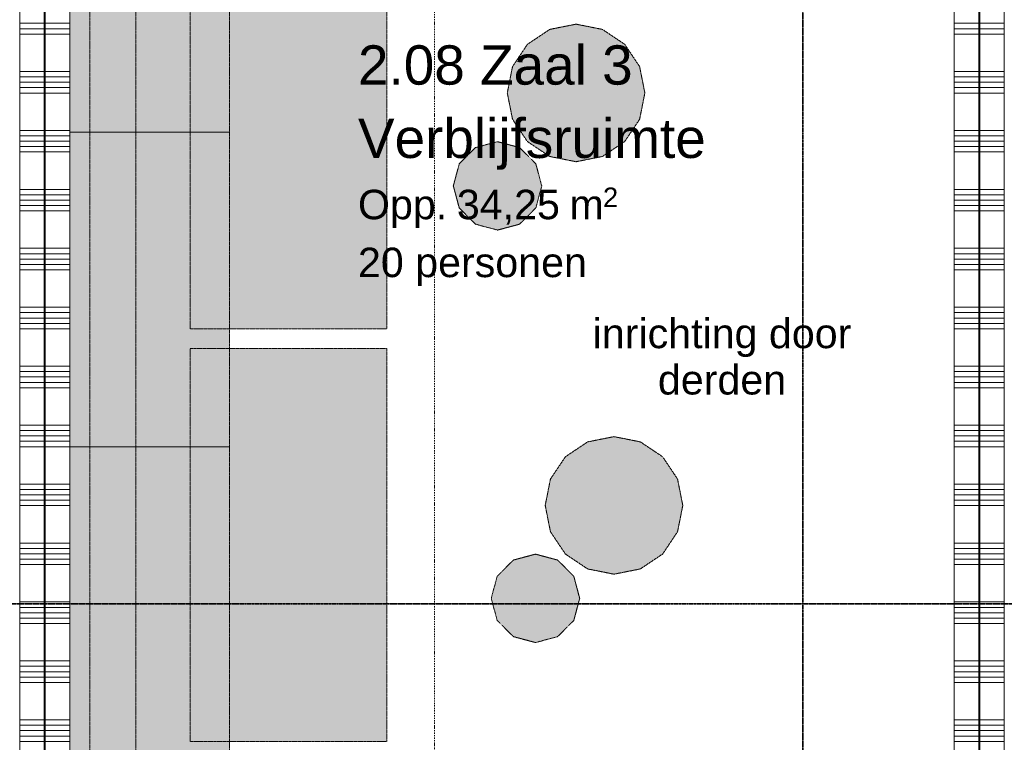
# Model space of a CAD drawing. Extents: x 0 to 92550, y 0 to 59400.
# Tile 78 of 94: x 33629 to 38639, y 40995 to 44673. Entities that reach past the tile are written whole.
import ezdxf
from ezdxf.xclip import XClip

# ---------------------------------------------------------------- set-up
doc = ezdxf.new("R2010")
doc.units = 0
doc.header["$MEASUREMENT"] = 0
doc.header["$XCLIPFRAME"] = 0
for name, pattern in [('Streep-punt fijn', [1251.000023, 626.000023, -312.5, 0, -312.5]), ('Streep-streepje', [1300, 1000, -100, 100, -100]), ('Streeplijn fijn', [234.119993, 155.999994, -78.119999])]:
    doc.linetypes.add(name, pattern=pattern)
for name, color, linetype in [('ZZ 22 Binnenwand metal stud', 7, 'Continuous'), ('ZZ 34 Balustrades', 7, 'Continuous'), ('ZZ 72 Vaste inrichting', 7, 'Continuous'), ('ZZ A Stramien', 7, 'Continuous'), ('ZZ Info_tekst Algemeen', 7, 'Continuous'), ('ZZ Markers doorsnede', 7, 'Continuous'), ('ZZ Zone Gebruiksruimten', 7, 'Continuous')]:
    doc.layers.add(name, color=color, linetype=linetype)
doc.styles.add('GENERATED_STYLE_2', font='arial.ttf')

# ---------------------------------------------------------------- blocks, each defined once
blk = doc.blocks.new('*X53')
at = {"layer": 'ZZ 22 Binnenwand metal stud', "color": 7, "linetype": 'Continuous', "lineweight": 5, "ltscale": 0.01}
for p, q in [((38513.9, 44654.9), (38549.6, 44654.9)), ((38549.6, 44654.9), (38638.9, 44654.9)), ((38513.9, 44627.4), (38549.6, 44627.4)), ((38513.9, 44600), (38549.6, 44600)), ((38549.6, 44627.4), (38638.9, 44627.4)), ((38549.6, 44600), (38638.9, 44600)), ((38513.9, 44409.7), (38549.6, 44409.7)), ((38549.6, 44409.7), (38638.9, 44409.7)), ((38513.9, 44382.3), (38549.6, 44382.3)), ((38513.9, 44354.9), (38549.6, 44354.9)), ((38549.6, 44382.3), (38638.9, 44382.3)), ((38549.6, 44354.9), (38638.9, 44354.9)), ((38513.9, 44327.4), (38549.6, 44327.4)), ((38513.9, 44300), (38549.6, 44300)), ((38549.6, 44327.4), (38638.9, 44327.4)), ((38549.6, 44300), (38638.9, 44300)), ((38513.9, 44109.7), (38549.6, 44109.7)), ((38549.6, 44109.7), (38638.9, 44109.7)), ((38513.9, 44082.3), (38549.6, 44082.3)), ((38513.9, 44054.9), (38549.6, 44054.9)), ((38549.6, 44082.3), (38638.9, 44082.3)), ((38549.6, 44054.9), (38638.9, 44054.9)), ((38513.9, 44027.4), (38549.6, 44027.4)), ((38513.9, 44000), (38549.6, 44000)), ((38549.6, 44027.4), (38638.9, 44027.4)), ((38549.6, 44000), (38638.9, 44000)), ((38513.9, 43809.7), (38549.6, 43809.7)), ((38549.6, 43809.7), (38638.9, 43809.7)), ((38513.9, 43782.3), (38549.6, 43782.3)), ((38513.9, 43754.9), (38549.6, 43754.9)), ((38549.6, 43782.3), (38638.9, 43782.3)), ((38549.6, 43754.9), (38638.9, 43754.9)), ((38513.9, 43727.4), (38549.6, 43727.4)), ((38513.9, 43700), (38549.6, 43700)), ((38549.6, 43727.4), (38638.9, 43727.4)), ((38549.6, 43700), (38638.9, 43700)), ((38513.9, 43509.7), (38549.6, 43509.7)), ((38549.6, 43509.7), (38638.9, 43509.7)), ((38513.9, 43482.3), (38549.6, 43482.3)), ((38513.9, 43454.9), (38549.6, 43454.9)), ((38549.6, 43482.3), (38638.9, 43482.3)), ((38549.6, 43454.9), (38638.9, 43454.9)), ((38513.9, 43427.4), (38549.6, 43427.4)), ((38513.9, 43400), (38549.6, 43400)), ((38549.6, 43427.4), (38638.9, 43427.4)), ((38549.6, 43400), (38638.9, 43400)), ((38513.9, 43209.7), (38549.6, 43209.7)), ((38549.6, 43209.7), (38638.9, 43209.7)), ((38513.9, 43182.3), (38549.6, 43182.3)), ((38513.9, 43154.9), (38549.6, 43154.9)), ((38549.6, 43182.3), (38638.9, 43182.3)), ((38549.6, 43154.9), (38638.9, 43154.9)), ((38513.9, 43127.4), (38549.6, 43127.4)), ((38513.9, 43100), (38549.6, 43100)), ((38549.6, 43127.4), (38638.9, 43127.4)), ((38549.6, 43100), (38638.9, 43100)), ((38513.9, 42909.7), (38549.6, 42909.7)), ((38549.6, 42909.7), (38638.9, 42909.7)), ((38513.9, 42882.3), (38549.6, 42882.3)), ((38513.9, 42854.9), (38549.6, 42854.9)), ((38549.6, 42882.3), (38638.9, 42882.3)), ((38549.6, 42854.9), (38638.9, 42854.9)), ((38513.9, 42827.4), (38549.6, 42827.4)), ((38513.9, 42800), (38549.6, 42800)), ((38549.6, 42827.4), (38638.9, 42827.4)), ((38549.6, 42800), (38638.9, 42800)), ((38513.9, 42609.7), (38549.6, 42609.7)), ((38549.6, 42609.7), (38638.9, 42609.7)), ((38513.9, 42582.3), (38549.6, 42582.3)), ((38513.9, 42554.9), (38549.6, 42554.9)), ((38549.6, 42582.3), (38638.9, 42582.3)), ((38549.6, 42554.9), (38638.9, 42554.9)), ((38513.9, 42527.4), (38549.6, 42527.4)), ((38513.9, 42500), (38549.6, 42500)), ((38549.6, 42527.4), (38638.9, 42527.4)), ((38549.6, 42500), (38638.9, 42500)), ((38513.9, 42309.7), (38549.6, 42309.7)), ((38549.6, 42309.7), (38638.9, 42309.7)), ((38513.9, 42282.3), (38549.6, 42282.3)), ((38513.9, 42254.9), (38549.6, 42254.9)), ((38549.6, 42282.3), (38638.9, 42282.3)), ((38549.6, 42254.9), (38638.9, 42254.9)), ((38513.9, 42227.4), (38549.6, 42227.4)), ((38513.9, 42200), (38549.6, 42200)), ((38549.6, 42227.4), (38638.9, 42227.4)), ((38549.6, 42200), (38638.9, 42200)), ((38513.9, 42009.7), (38549.6, 42009.7)), ((38549.6, 42009.7), (38638.9, 42009.7)), ((38513.9, 41982.3), (38549.6, 41982.3)), ((38513.9, 41954.9), (38549.6, 41954.9)), ((38549.6, 41982.3), (38638.9, 41982.3)), ((38549.6, 41954.9), (38638.9, 41954.9)), ((38513.9, 41927.4), (38549.6, 41927.4)), ((38513.9, 41900), (38549.6, 41900)), ((38549.6, 41927.4), (38638.9, 41927.4)), ((38549.6, 41900), (38638.9, 41900)), ((38513.9, 41709.7), (38549.6, 41709.7)), ((38549.6, 41709.7), (38638.9, 41709.7)), ((38513.9, 41682.3), (38549.6, 41682.3)), ((38513.9, 41654.9), (38549.6, 41654.9)), ((38549.6, 41682.3), (38638.9, 41682.3)), ((38549.6, 41654.9), (38638.9, 41654.9)), ((38513.9, 41627.4), (38549.6, 41627.4)), ((38513.9, 41600), (38549.6, 41600)), ((38549.6, 41627.4), (38638.9, 41627.4)), ((38549.6, 41600), (38638.9, 41600)), ((38513.9, 41409.7), (38549.6, 41409.7)), ((38549.6, 41409.7), (38638.9, 41409.7)), ((38513.9, 41382.3), (38549.6, 41382.3)), ((38513.9, 41354.9), (38549.6, 41354.9)), ((38549.6, 41382.3), (38638.9, 41382.3)), ((38549.6, 41354.9), (38638.9, 41354.9)), ((38513.9, 41327.4), (38549.6, 41327.4)), ((38513.9, 41300), (38549.6, 41300)), ((38549.6, 41327.4), (38638.9, 41327.4)), ((38549.6, 41300), (38638.9, 41300)), ((38513.9, 41109.7), (38549.6, 41109.7)), ((38513.9, 41082.3), (38549.6, 41082.3)), ((38549.6, 41109.7), (38638.9, 41109.7)), ((38549.6, 41082.3), (38638.9, 41082.3)), ((38513.9, 41054.9), (38549.6, 41054.9)), ((38549.6, 41054.9), (38638.9, 41054.9)), ((38513.9, 41027.4), (38549.6, 41027.4)), ((38513.9, 41000), (38549.6, 41000)), ((38549.6, 41027.4), (38638.9, 41027.4)), ((38549.6, 41000), (38638.9, 41000))]:
    blk.add_line(p, q, dxfattribs=at)
blk = doc.blocks.new('*X54')
at = {"layer": 'ZZ 22 Binnenwand metal stud', "color": 7, "linetype": 'Continuous', "lineweight": 5, "ltscale": 0.01}
for p, q in [((38383.9, 44654.9), (38508.9, 44654.9)), ((38383.9, 44627.4), (38508.9, 44627.4)), ((38383.9, 44600), (38508.9, 44600)), ((38383.9, 44409.7), (38508.9, 44409.7)), ((38383.9, 44382.3), (38508.9, 44382.3)), ((38383.9, 44354.9), (38508.9, 44354.9)), ((38383.9, 44327.4), (38508.9, 44327.4)), ((38383.9, 44300), (38508.9, 44300)), ((38383.9, 44109.7), (38508.9, 44109.7)), ((38383.9, 44082.3), (38508.9, 44082.3)), ((38383.9, 44054.9), (38508.9, 44054.9)), ((38383.9, 44027.4), (38508.9, 44027.4)), ((38383.9, 44000), (38508.9, 44000)), ((38383.9, 43809.7), (38508.9, 43809.7)), ((38383.9, 43782.3), (38508.9, 43782.3)), ((38383.9, 43754.9), (38508.9, 43754.9)), ((38383.9, 43727.4), (38508.9, 43727.4)), ((38383.9, 43700), (38508.9, 43700)), ((38383.9, 43509.7), (38508.9, 43509.7)), ((38383.9, 43482.3), (38508.9, 43482.3)), ((38383.9, 43454.9), (38508.9, 43454.9)), ((38383.9, 43427.4), (38508.9, 43427.4)), ((38383.9, 43400), (38508.9, 43400)), ((38383.9, 43209.7), (38508.9, 43209.7)), ((38383.9, 43182.3), (38508.9, 43182.3)), ((38383.9, 43154.9), (38508.9, 43154.9)), ((38383.9, 43127.4), (38508.9, 43127.4)), ((38383.9, 43100), (38508.9, 43100)), ((38383.9, 42909.7), (38508.9, 42909.7)), ((38383.9, 42882.3), (38508.9, 42882.3)), ((38383.9, 42854.9), (38508.9, 42854.9)), ((38383.9, 42827.4), (38508.9, 42827.4)), ((38383.9, 42800), (38508.9, 42800)), ((38383.9, 42609.7), (38508.9, 42609.7)), ((38383.9, 42582.3), (38508.9, 42582.3)), ((38383.9, 42554.9), (38508.9, 42554.9)), ((38383.9, 42527.4), (38508.9, 42527.4)), ((38383.9, 42500), (38508.9, 42500)), ((38383.9, 42309.7), (38508.9, 42309.7)), ((38383.9, 42282.3), (38508.9, 42282.3)), ((38383.9, 42254.9), (38508.9, 42254.9)), ((38383.9, 42227.4), (38508.9, 42227.4)), ((38383.9, 42200), (38508.9, 42200)), ((38383.9, 42009.7), (38508.9, 42009.7)), ((38383.9, 41982.3), (38508.9, 41982.3)), ((38383.9, 41954.9), (38508.9, 41954.9)), ((38383.9, 41927.4), (38508.9, 41927.4)), ((38383.9, 41900), (38508.9, 41900)), ((38383.9, 41709.7), (38508.9, 41709.7)), ((38383.9, 41682.3), (38508.9, 41682.3)), ((38383.9, 41654.9), (38508.9, 41654.9)), ((38383.9, 41627.4), (38508.9, 41627.4)), ((38383.9, 41600), (38508.9, 41600)), ((38383.9, 41409.7), (38508.9, 41409.7)), ((38383.9, 41382.3), (38508.9, 41382.3)), ((38383.9, 41354.9), (38508.9, 41354.9)), ((38383.9, 41327.4), (38508.9, 41327.4)), ((38383.9, 41300), (38508.9, 41300)), ((38383.9, 41109.7), (38508.9, 41109.7)), ((38383.9, 41082.3), (38508.9, 41082.3)), ((38383.9, 41054.9), (38508.9, 41054.9)), ((38383.9, 41027.4), (38508.9, 41027.4)), ((38383.9, 41000), (38508.9, 41000))]:
    blk.add_line(p, q, dxfattribs=at)
blk = doc.blocks.new('*X55')
at = {"layer": 'ZZ 22 Binnenwand metal stud', "color": 7, "linetype": 'Continuous', "lineweight": 5, "ltscale": 0.01}
for p, q in [((33758.9, 44654.9), (33883.9, 44654.9)), ((33758.9, 44627.4), (33883.9, 44627.4)), ((33758.9, 44600), (33883.9, 44600)), ((33758.9, 44409.7), (33883.9, 44409.7)), ((33758.9, 44382.3), (33883.9, 44382.3)), ((33758.9, 44354.9), (33883.9, 44354.9)), ((33758.9, 44327.4), (33883.9, 44327.4)), ((33758.9, 44300), (33883.9, 44300)), ((33758.9, 44109.7), (33883.9, 44109.7)), ((33758.9, 44082.3), (33883.9, 44082.3)), ((33758.9, 44054.9), (33883.9, 44054.9)), ((33758.9, 44027.4), (33883.9, 44027.4)), ((33758.9, 44000), (33883.9, 44000)), ((33758.9, 43809.7), (33883.9, 43809.7)), ((33758.9, 43782.3), (33883.9, 43782.3)), ((33758.9, 43754.9), (33883.9, 43754.9)), ((33758.9, 43727.4), (33883.9, 43727.4)), ((33758.9, 43700), (33883.9, 43700)), ((33758.9, 43509.7), (33883.9, 43509.7)), ((33758.9, 43482.3), (33883.9, 43482.3)), ((33758.9, 43454.9), (33883.9, 43454.9)), ((33758.9, 43427.4), (33883.9, 43427.4)), ((33758.9, 43400), (33883.9, 43400)), ((33758.9, 43209.7), (33883.9, 43209.7)), ((33758.9, 43182.3), (33883.9, 43182.3)), ((33758.9, 43154.9), (33883.9, 43154.9)), ((33758.9, 43127.4), (33883.9, 43127.4)), ((33758.9, 43100), (33883.9, 43100)), ((33758.9, 42909.7), (33883.9, 42909.7)), ((33758.9, 42882.3), (33883.9, 42882.3)), ((33758.9, 42854.9), (33883.9, 42854.9)), ((33758.9, 42827.4), (33883.9, 42827.4)), ((33758.9, 42800), (33883.9, 42800)), ((33758.9, 42609.7), (33883.9, 42609.7)), ((33758.9, 42582.3), (33883.9, 42582.3)), ((33758.9, 42554.9), (33883.9, 42554.9)), ((33758.9, 42527.4), (33883.9, 42527.4)), ((33758.9, 42500), (33883.9, 42500)), ((33758.9, 42309.7), (33883.9, 42309.7)), ((33758.9, 42282.3), (33883.9, 42282.3)), ((33758.9, 42254.9), (33883.9, 42254.9)), ((33758.9, 42227.4), (33883.9, 42227.4)), ((33758.9, 42200), (33883.9, 42200)), ((33758.9, 42009.7), (33883.9, 42009.7)), ((33758.9, 41982.3), (33883.9, 41982.3)), ((33758.9, 41954.9), (33883.9, 41954.9)), ((33758.9, 41927.4), (33883.9, 41927.4)), ((33758.9, 41900), (33883.9, 41900)), ((33758.9, 41709.7), (33883.9, 41709.7)), ((33758.9, 41682.3), (33883.9, 41682.3)), ((33758.9, 41654.9), (33883.9, 41654.9)), ((33758.9, 41627.4), (33883.9, 41627.4)), ((33758.9, 41600), (33883.9, 41600)), ((33758.9, 41409.7), (33883.9, 41409.7)), ((33758.9, 41382.3), (33883.9, 41382.3)), ((33758.9, 41354.9), (33883.9, 41354.9)), ((33758.9, 41327.4), (33883.9, 41327.4)), ((33758.9, 41300), (33883.9, 41300)), ((33758.9, 41109.7), (33883.9, 41109.7)), ((33758.9, 41082.3), (33883.9, 41082.3)), ((33758.9, 41054.9), (33883.9, 41054.9)), ((33758.9, 41027.4), (33883.9, 41027.4)), ((33758.9, 41000), (33883.9, 41000))]:
    blk.add_line(p, q, dxfattribs=at)
blk = doc.blocks.new('*X56')
at = {"layer": 'ZZ 22 Binnenwand metal stud', "color": 7, "linetype": 'Continuous', "lineweight": 5, "ltscale": 0.01}
for p, q in [((33628.9, 44654.9), (33753.9, 44654.9)), ((33628.9, 44627.4), (33753.9, 44627.4)), ((33628.9, 44600), (33753.9, 44600)), ((33628.9, 44409.7), (33753.9, 44409.7)), ((33628.9, 44382.3), (33753.9, 44382.3)), ((33628.9, 44354.9), (33753.9, 44354.9)), ((33628.9, 44327.4), (33753.9, 44327.4)), ((33628.9, 44300), (33753.9, 44300)), ((33628.9, 44109.7), (33753.9, 44109.7)), ((33628.9, 44082.3), (33753.9, 44082.3)), ((33628.9, 44054.9), (33753.9, 44054.9)), ((33628.9, 44027.4), (33753.9, 44027.4)), ((33628.9, 44000), (33753.9, 44000)), ((33628.9, 43809.7), (33753.9, 43809.7)), ((33628.9, 43782.3), (33753.9, 43782.3)), ((33628.9, 43754.9), (33753.9, 43754.9)), ((33628.9, 43727.4), (33753.9, 43727.4)), ((33628.9, 43700), (33753.9, 43700)), ((33628.9, 43509.7), (33753.9, 43509.7)), ((33628.9, 43482.3), (33753.9, 43482.3)), ((33628.9, 43454.9), (33753.9, 43454.9)), ((33628.9, 43427.4), (33753.9, 43427.4)), ((33628.9, 43400), (33753.9, 43400)), ((33628.9, 43209.7), (33753.9, 43209.7)), ((33628.9, 43182.3), (33753.9, 43182.3)), ((33628.9, 43154.9), (33753.9, 43154.9)), ((33628.9, 43127.4), (33753.9, 43127.4)), ((33628.9, 43100), (33753.9, 43100)), ((33628.9, 42909.7), (33753.9, 42909.7)), ((33628.9, 42882.3), (33753.9, 42882.3)), ((33628.9, 42854.9), (33753.9, 42854.9)), ((33628.9, 42827.4), (33753.9, 42827.4)), ((33628.9, 42800), (33753.9, 42800)), ((33628.9, 42609.7), (33753.9, 42609.7)), ((33628.9, 42582.3), (33753.9, 42582.3)), ((33628.9, 42554.9), (33753.9, 42554.9)), ((33628.9, 42527.4), (33753.9, 42527.4)), ((33628.9, 42500), (33753.9, 42500)), ((33628.9, 42309.7), (33753.9, 42309.7)), ((33628.9, 42282.3), (33753.9, 42282.3)), ((33628.9, 42254.9), (33753.9, 42254.9)), ((33628.9, 42227.4), (33753.9, 42227.4)), ((33628.9, 42200), (33753.9, 42200)), ((33628.9, 42009.7), (33753.9, 42009.7)), ((33628.9, 41982.3), (33753.9, 41982.3)), ((33628.9, 41954.9), (33753.9, 41954.9)), ((33628.9, 41927.4), (33753.9, 41927.4)), ((33628.9, 41900), (33753.9, 41900)), ((33628.9, 41709.7), (33753.9, 41709.7)), ((33628.9, 41682.3), (33753.9, 41682.3)), ((33628.9, 41654.9), (33753.9, 41654.9)), ((33628.9, 41627.4), (33753.9, 41627.4)), ((33628.9, 41600), (33753.9, 41600)), ((33628.9, 41409.7), (33753.9, 41409.7)), ((33628.9, 41382.3), (33753.9, 41382.3)), ((33628.9, 41354.9), (33753.9, 41354.9)), ((33628.9, 41327.4), (33753.9, 41327.4)), ((33628.9, 41300), (33753.9, 41300)), ((33628.9, 41109.7), (33753.9, 41109.7)), ((33628.9, 41082.3), (33753.9, 41082.3)), ((33628.9, 41054.9), (33753.9, 41054.9)), ((33628.9, 41027.4), (33753.9, 41027.4)), ((33628.9, 41000), (33753.9, 41000))]:
    blk.add_line(p, q, dxfattribs=at)
blk = doc.blocks.new('Drawing_1_1', base_point=(5738.9, 6500))
at = {"layer": 'ZZ 72 Vaste inrichting', "linetype": 'Continuous', "lineweight": 0, "true_color": 0xffffff}
for points in [[(34696.6, 45700), (33883.8, 45700), (33883.8, 44100), (34696.6, 44100)], [(34496.7, 43100), (35496.7, 43100), (35496.7, 45100), (34496.7, 45100)], [(36459.9, 44650.5), (36325.9, 44623.8), (36212.3, 44547.9), (36136.4, 44434.4), (36109.8, 44300.4), (36136.4, 44166.5), (36212.3, 44053), (36325.9, 43977.1), (36459.9, 43950.5), (36593.8, 43977.1), (36707.2, 44053), (36783.3, 44166.5), (36809.9, 44300.4), (36783.3, 44434.4), (36707.2, 44547.9), (36593.8, 44623.8)], [(34696.6, 44100), (33883.8, 44100), (33883.8, 42500), (34696.6, 42500)], [(36060.3, 44052.4), (35947.9, 44022.3), (35865.5, 43939.9), (35835.3, 43827.4), (35865.5, 43714.9), (35947.9, 43632.5), (36060.3, 43602.4), (36172.9, 43632.5), (36255.1, 43714.9), (36285.3, 43827.4), (36255.1, 43939.9), (36172.9, 44022.3)], [(34496.7, 41000), (35496.7, 41000), (35496.7, 43000), (34496.7, 43000)], [(36652.9, 42551.2), (36518.9, 42524.6), (36405.5, 42448.7), (36329.4, 42335.2), (36302.8, 42201.2), (36329.4, 42067.3), (36405.5, 41953.8), (36518.9, 41877.8), (36652.9, 41851.2), (36786.9, 41877.8), (36900.4, 41953.8), (36976.3, 42067.3), (37002.9, 42201.2), (36976.3, 42335.2), (36900.4, 42448.7), (36786.9, 42524.6)], [(34696.6, 42500), (33883.8, 42500), (33883.8, 40900), (34696.6, 40900)], [(36253.3, 41953.2), (36140.9, 41923.1), (36058.5, 41840.7), (36028.3, 41728.2), (36058.5, 41615.7), (36140.9, 41533.3), (36253.3, 41503.2), (36365.9, 41533.3), (36448.3, 41615.7), (36478.3, 41728.2), (36448.3, 41840.7), (36365.9, 41923.1)]]:
    blk.add_hatch(color=7, dxfattribs=at).paths.add_polyline_path(points)
at = {"layer": 'ZZ 22 Binnenwand metal stud', "color": 7, "linetype": 'Continuous', "lineweight": 15, "ltscale": 0.01}
for p, q in [((33753.9, 40100), (33753.9, 47800)), ((33758.9, 40100), (33758.9, 47800)), ((38508.9, 40100), (38508.9, 47800)), ((38513.9, 40100), (38513.9, 47800))]:
    blk.add_line(p, q, dxfattribs=at)
at = {"layer": 'ZZ 22 Binnenwand metal stud', "color": 7, "linetype": 'Continuous', "lineweight": 15, "ltscale": 0.01, "flags": 128}
for points in [[(33628.9, 47800), (33628.9, 40100)], [(33883.9, 40550), (33883.9, 47800)], [(38383.9, 47800), (38383.9, 40100)], [(38638.9, 40100), (38638.9, 47800)]]:
    blk.add_lwpolyline(points, dxfattribs=at)
at = {"layer": 'ZZ 72 Vaste inrichting', "color": 174, "linetype": 'Streeplijn fijn', "lineweight": 5, "ltscale": 0.01, "true_color": 0x0000aa, "flags": 128}
for points in [[(33883.9, 44100), (33883.9, 45700)], [(33985.5, 44100), (33985.5, 45700)], [(34219.1, 45700), (34219.1, 44100)], [(34696.7, 45700), (34696.7, 44100)], [(34496.7, 43100), (34496.7, 45100)], [(35496.7, 45100), (35496.7, 43100)], [(36459.9, 44650.5), (36325.9, 44623.8)], [(36593.9, 44623.8), (36459.9, 44650.5)], [(36325.9, 44623.8), (36212.3, 44547.9)], [(36707.3, 44547.9), (36593.9, 44623.8)], [(36212.3, 44547.9), (36136.5, 44434.4)], [(36783.3, 44434.4), (36707.3, 44547.9)], [(36136.5, 44434.4), (36109.9, 44300.5)], [(36809.9, 44300.4), (36783.3, 44434.4)], [(36109.9, 44300.4), (36136.5, 44166.5)], [(36783.3, 44166.5), (36809.9, 44300.4)], [(36136.5, 44166.5), (36212.2, 44053)], [(36707.3, 44053), (36783.3, 44166.5)], [(33883.9, 42500), (33883.9, 44100)], [(33883.9, 44100), (34696.7, 44100)], [(34696.7, 44100), (33883.9, 44100)], [(33985.5, 42500), (33985.5, 44100)], [(34219.1, 44100), (34219.1, 42500)], [(34696.7, 44100), (34696.7, 42500)], [(36060.3, 44052.4), (35947.9, 44022.3)], [(36172.9, 44022.2), (36060.3, 44052.4)], [(36212.3, 44053), (36325.9, 43977.1)], [(36593.9, 43977.1), (36707.3, 44052.9)], [(35947.9, 44022.2), (35865.5, 43939.9)], [(36255.1, 43939.9), (36172.9, 44022.2)], [(35865.5, 43939.9), (35835.3, 43827.4)], [(36285.3, 43827.4), (36255.1, 43939.9)], [(36325.9, 43977.1), (36459.9, 43950.4)], [(36459.9, 43950.4), (36593.8, 43977.1)], [(35835.3, 43827.4), (35865.5, 43714.9)], [(36255.1, 43714.9), (36285.3, 43827.4)], [(35865.5, 43714.9), (35947.9, 43632.6)], [(36172.9, 43632.5), (36255.1, 43714.9)], [(35947.9, 43632.5), (36060.3, 43602.4)], [(36060.3, 43602.4), (36172.9, 43632.5)], [(35496.7, 43100), (34496.7, 43100)], [(34496.7, 43000), (35496.7, 43000)], [(34496.7, 41000), (34496.7, 43000)], [(35496.7, 43000), (35496.7, 41000)], [(36652.9, 42551.2), (36518.9, 42524.6)], [(36786.9, 42524.6), (36652.9, 42551.3)], [(33883.9, 40900), (33883.9, 42500)], [(33883.9, 42500), (34696.7, 42500)], [(34696.7, 42500), (33883.9, 42500)], [(33985.5, 40900), (33985.5, 42500)], [(34219.1, 42500), (34219.1, 40900)], [(34696.7, 42500), (34696.7, 40900)], [(36518.9, 42524.6), (36405.5, 42448.7)], [(36900.5, 42448.7), (36786.9, 42524.6)], [(36405.5, 42448.7), (36329.5, 42335.2)], [(36976.3, 42335.2), (36900.5, 42448.7)], [(36329.5, 42335.2), (36302.9, 42201.3)], [(37002.9, 42201.2), (36976.3, 42335.1)], [(36302.9, 42201.2), (36329.5, 42067.3)], [(36976.3, 42067.3), (37002.9, 42201.2)], [(36329.5, 42067.3), (36405.5, 41953.8)], [(36900.5, 41953.7), (36976.2, 42067.3)], [(36253.3, 41953.2), (36140.9, 41923.1)], [(36365.9, 41923), (36253.3, 41953.2)], [(36405.5, 41953.7), (36518.9, 41877.8)], [(36786.9, 41877.9), (36900.5, 41953.8)], [(36140.9, 41923), (36058.5, 41840.7)], [(36448.3, 41840.7), (36365.9, 41923)], [(36058.5, 41840.7), (36028.3, 41728.2)], [(36478.3, 41728.2), (36448.3, 41840.6)], [(36518.9, 41877.9), (36652.9, 41851.2)], [(36652.9, 41851.2), (36786.9, 41877.9)], [(36028.3, 41728.2), (36058.5, 41615.7)], [(36448.3, 41615.7), (36478.3, 41728.1)], [(36058.5, 41615.7), (36140.9, 41533.3)], [(36365.9, 41533.3), (36448.3, 41615.7)], [(36140.9, 41533.3), (36253.3, 41503.2)], [(36253.3, 41503.2), (36365.9, 41533.3)], [(35496.7, 41000), (34496.7, 41000)]]:
    blk.add_lwpolyline(points, dxfattribs=at)
at = {"layer": 'ZZ A Stramien', "color": 7, "linetype": 'Streep-punt fijn', "lineweight": 9, "ltscale": 0.01}
blk.add_line((35738.9, 6500), (35738.9, 52900), dxfattribs=at)
at = {"layer": 'ZZ Markers doorsnede', "color": 7, "linetype": 'Streep-streepje', "lineweight": 35, "ltscale": 0.01}
for p, q in [((37613.9, 50300), (37613.9, 9100)), ((7888.9, 41700), (45638.9, 41700))]:
    blk.add_line(p, q, dxfattribs=at)
at = {"layer": 'ZZ Zone Gebruiksruimten', "color": 255, "linetype": 'Continuous', "lineweight": 0, "ltscale": 0.01, "flags": 128}
for points in [[(29128.9, 47800), (29128.9, 40100), (33628.9, 40100), (33628.9, 47800)], [(33883.9, 40550), (34783.9, 40550), (34783.9, 40100), (38383.9, 40100), (38383.9, 47800), (33883.9, 47800)], [(38638.9, 47800), (38638.9, 40100), (43138.9, 40100), (43138.9, 47800)]]:
    blk.add_lwpolyline(points, close=True, dxfattribs=at)
at = {"layer": 'ZZ 34 Balustrades', "color": 7, "linetype": 'Continuous', "lineweight": 25, "ltscale": 0.01}
for name in ['*X56', '*X55', '*X54', '*X53']:
    blk.add_blockref(name, (0, 0), dxfattribs=at)
at = {"layer": 'ZZ Info_tekst Algemeen', "color": 174, "linetype": 'Continuous', "lineweight": 5, "true_color": 0x0000aa, "insert": (37202.6, 43151.4), "char_height": 150, "width": 1315.253, "attachment_point": 2, "line_spacing_factor": 0.942898, "style": 'GENERATED_STYLE_2'}
blk.add_mtext('\\A1;{\\pqc;\\fArial|b0|i0|c0|p0;\\W1.000000;inrichting door derden}', dxfattribs=at)
at = {"layer": 'ZZ Zone Gebruiksruimten', "color": 7, "linetype": 'Continuous', "lineweight": 5, "attachment_point": 1, "style": 'GENERATED_STYLE_2'}
for s, insert, char_height in [('\\A1;{\\pql;\\pt0;\\fArial|b0|i0|c0|p0;\\W1.000000;2.08 Zaal 3}', (35350.1, 44542.7), 200), ('\\A1;{\\pql;\\pt0;\\fArial|b0|i0|c0|p0;\\W1.000000;Verblijfsruimte}', (35350.1, 44169.5), 200), ('\\A1;{\\pql;\\pt0;\\fArial|b0|i0|c0|p0;\\W1.000000;Opp. }', (35350.1, 43807.7), 150), ('\\A1;{\\pql;\\fArial|b0|i0|c0|p0;\\W1.000000;34,25}', (35853.3, 43807.7), 150), ('\\A1;{\\pql;\\fArial|b0|i0|c0|p0;\\W1.000000;2}', (36596.6, 43819.1), 100), ('\\A1;{\\pql;\\fArial|b0|i0|c0|p0;\\W1.000000; m}', (36368.1, 43807.7), 150), ('\\A1;{\\pql;\\pt0;\\fArial|b0|i0|c0|p0;\\W1.000000;20 personen}', (35350.1, 43513), 150)]:
    blk.add_mtext(s, dxfattribs=dict(at, insert=insert, char_height=char_height))

msp = doc.modelspace()

# ---------------------------------------------------------------- block references
at = {"color": 7, "linetype": 'Continuous', "lineweight": 25, "ltscale": 0.01}
ref = msp.add_blockref('Drawing_1_1', (5738.9, 6500), dxfattribs=at)
XClip(ref).set_block_clipping_path([(1000, 1000), (74950, 58400)])

doc.saveas('drawing.dxf')
